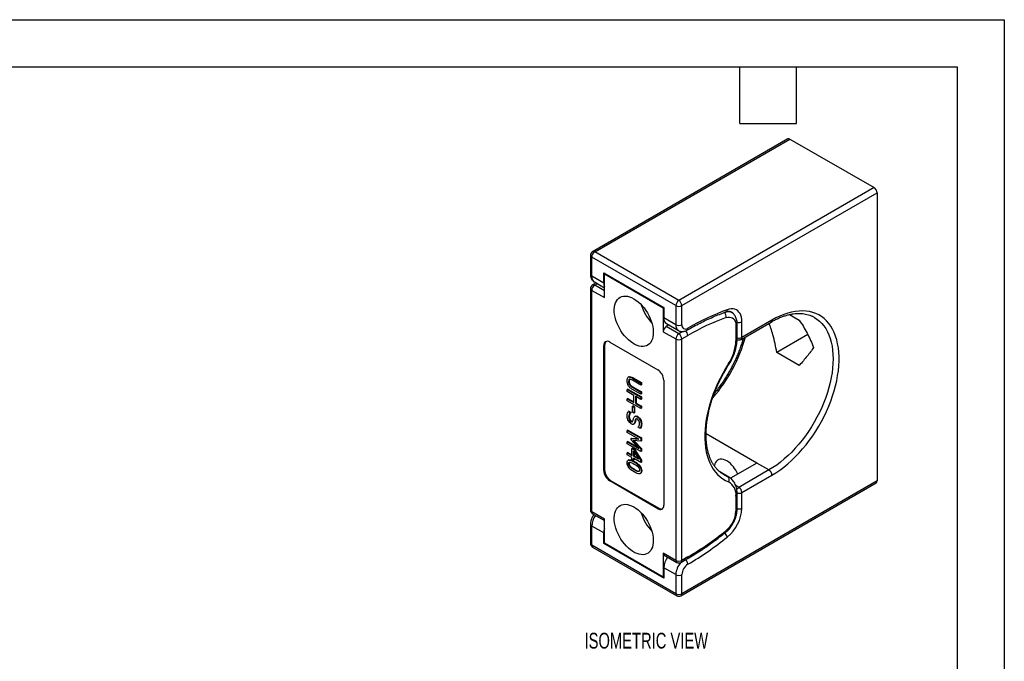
# Model space of a CAD drawing. Header units: millimetres. Extents: x 0 to 495, y 0 to 378.
# Tile 4 of 4: x 257 to 489, y 227 to 378. Entities that reach past the tile are written whole.
import ezdxf

# ---------------------------------------------------------------- set-up
doc = ezdxf.new("R2010")
doc.units = ezdxf.units.MM
doc.header["$LTSCALE"] = 1.75
doc.layers.add('DIMENSIONS', color=140, linetype='Continuous', lineweight=25)
doc.layers.add('TEXT', color=140, linetype='Continuous', lineweight=25)
doc.styles.add('SLDTEXTSTYLE0', font='TXT', dxfattribs={"width": 0.7})

msp = doc.modelspace()

# ---------------------------------------------------------------- linework, layer by layer
at = {"color": 7, "linetype": 'Continuous'}
for p, q in [((0, 377.83), (488.95, 377.83)), ((488.95, 377.83), (488.95, 0))]:
    msp.add_line(p, q, dxfattribs=at)
for p, q in [((438, 349.8), (392.04, 323.26)), ((392.54, 323.22), (438.5, 349.75)), ((438.5, 349.75), (458.3, 338.32)), ((458.3, 338.32), (412.34, 311.79)), ((413.05, 310.56), (459.01, 337.09)), ((459.01, 337.09), (459.01, 269.32)), ((391.54, 322.4), (391.54, 317.91)), ((412.34, 311.79), (392.54, 323.22)), ((411.63, 310.56), (391.83, 321.99)), ((391.83, 317.5), (391.83, 321.99)), ((394.66, 318.32), (408.8, 310.15)), ((394.66, 315.87), (394.66, 318.32)), ((394.98, 318.13), (394.8, 318.03)), ((394.8, 312.44), (394.8, 318.03)), ((394.8, 318.03), (408.66, 310.03)), ((394.66, 315.87), (391.83, 317.5)), ((392.85, 315.9), (392.04, 315.43)), ((392.45, 316.13), (394.8, 314.77)), ((392.54, 315.38), (393.15, 315.73)), ((394.8, 314.07), (392.54, 315.38)), ((391.54, 314.56), (391.54, 262.46)), ((391.83, 262.06), (391.83, 314.15)), ((391.83, 314.15), (394.8, 312.44)), ((408.66, 310.03), (408.8, 310.11)), ((408.66, 310.03), (408.66, 304.44)), ((408.8, 310.15), (408.8, 307.7)), ((411.63, 310.56), (411.63, 306.07)), ((413.05, 306.07), (413.05, 310.56)), ((424.74, 308.97), (424.34, 309.19)), ((438.36, 308.46), (440.69, 307.12)), ((411.63, 306.07), (408.8, 307.7)), ((409.98, 306.01), (409.37, 305.66)), ((409.43, 306.33), (412.25, 304.7)), ((426.07, 302.7), (426.07, 306.27)), ((426.98, 302.63), (434.05, 306.71)), ((434.26, 307.17), (427.19, 303.09)), ((427.19, 303.09), (427.19, 306.77)), ((408.66, 304.44), (411.63, 302.72)), ((412.34, 303.95), (409.37, 305.66)), ((413.27, 304.48), (412.34, 303.95)), ((425.77, 305.86), (425.77, 302.29)), ((442.67, 303.78), (435.38, 299.57)), ((396.08, 301.99), (407.39, 295.45)), ((411.63, 302.72), (411.63, 250.63)), ((413.05, 302.72), (414.46, 303.54)), ((413.05, 250.63), (413.05, 302.72)), ((394.66, 301.17), (394.87, 301.29)), ((394.66, 271.77), (394.66, 301.17)), ((394.87, 301.29), (394.87, 271.9)), ((440.69, 296.51), (435.38, 299.57)), ((400.58, 293.8), (400.44, 293.72)), ((400.65, 292.79), (400.51, 292.7)), ((401.55, 293.59), (401.41, 293.51)), ((401.41, 293.51), (403.4, 292.36)), ((403.4, 291.88), (401.41, 293.02)), ((401.55, 293.59), (403.54, 292.45)), ((403.54, 292.45), (403.4, 292.36)), ((403.4, 292.36), (403.4, 291.88)), ((403.54, 292.45), (403.54, 291.96)), ((408.8, 293), (408.8, 263.61)), ((400.36, 290.92), (400.21, 290.84)), ((400.21, 290.35), (400.21, 290.84)), ((400.21, 290.84), (403.4, 289.01)), ((401.77, 289.45), (400.21, 290.35)), ((400.36, 290.92), (403.54, 289.09)), ((400.91, 291.95), (400.77, 291.87)), ((401.54, 291.43), (401.4, 291.35)), ((401.4, 291.35), (403.4, 290.19)), ((403.4, 289.71), (401.41, 290.85)), ((401.54, 291.43), (403.54, 290.28)), ((403.54, 291.96), (403.4, 291.88)), ((403.54, 290.28), (403.4, 290.19)), ((403.4, 290.19), (403.4, 289.71)), ((403.54, 289.79), (403.4, 289.71)), ((403.54, 290.28), (403.54, 289.79)), ((400.36, 288.74), (400.21, 288.66)), ((400.21, 288.17), (400.21, 288.66)), ((400.21, 288.66), (401.77, 287.76)), ((403.4, 286.34), (400.21, 288.17)), ((400.36, 288.74), (401.77, 287.93)), ((401.77, 287.76), (401.77, 289.45)), ((403.4, 288.52), (402.15, 289.24)), ((402.15, 289.24), (402.15, 287.55)), ((402.29, 287.63), (402.15, 287.55)), ((402.15, 287.55), (403.4, 286.83)), ((402.29, 289.16), (402.29, 287.63)), ((402.29, 287.63), (403.54, 286.91)), ((403.54, 289.09), (403.4, 289.01)), ((403.4, 289.01), (403.4, 288.52)), ((403.54, 288.6), (403.4, 288.52)), ((403.54, 289.09), (403.54, 288.6)), ((400.55, 285.75), (400.4, 285.67)), ((400.4, 285.67), (400.94, 285.36)), ((400.55, 285.75), (401.08, 285.44)), ((401.08, 285.44), (400.94, 285.36)), ((401.08, 285.41), (400.94, 285.32)), ((400.94, 285.36), (400.94, 285.32)), ((401.08, 285.44), (401.08, 285.41)), ((401.55, 286.97), (401.41, 286.89)), ((401.41, 285.5), (401.41, 286.89)), ((401.41, 286.89), (401.8, 286.66)), ((401.8, 285.27), (401.41, 285.5)), ((401.55, 286.97), (401.94, 286.75)), ((401.94, 286.75), (401.8, 286.66)), ((401.8, 286.66), (401.8, 285.27)), ((401.94, 285.35), (401.8, 285.27)), ((401.94, 286.75), (401.94, 285.35)), ((403.54, 286.91), (403.4, 286.83)), ((403.4, 286.83), (403.4, 286.34)), ((403.54, 286.42), (403.4, 286.34)), ((403.54, 286.91), (403.54, 286.42)), ((400.66, 284.51), (400.52, 284.43)), ((401.2, 283.38), (401.05, 283.3)), ((402.06, 283.1), (401.92, 283.02)), ((402.09, 284.57), (401.95, 284.49)), ((402.11, 284.58), (401.97, 284.5)), ((402.23, 283.76), (402.09, 283.68)), ((402.68, 284.49), (402.54, 284.41)), ((400.36, 281.29), (400.21, 281.2)), ((400.21, 281.2), (403.4, 279.37)), ((400.21, 280.75), (400.21, 281.2)), ((402.95, 279.17), (400.21, 280.75)), ((400.36, 281.29), (403.54, 279.45)), ((401.7, 282.68), (401.84, 282.76)), ((402.74, 281.96), (402.74, 282)), ((403.25, 281.67), (402.74, 281.96)), ((403.39, 281.75), (403.25, 281.67)), ((403.59, 282.73), (403.45, 282.65)), ((400.36, 278.62), (400.21, 278.54)), ((400.21, 278.05), (400.21, 278.54)), ((400.21, 278.54), (402.95, 276.96)), ((400.36, 278.62), (402.64, 277.31)), ((401.23, 279.37), (401.09, 279.29)), ((401.09, 278.99), (401.09, 279.29)), ((401.09, 279.29), (402.95, 279.17)), ((402.95, 276.96), (401.09, 278.99)), ((401.23, 279.37), (402.78, 279.27)), ((403.4, 278.7), (401.62, 278.81)), ((401.62, 278.81), (403.4, 276.9)), ((401.85, 278.79), (403.54, 276.98)), ((403.54, 279.45), (403.4, 279.37)), ((403.4, 279.37), (403.4, 278.7)), ((403.54, 278.78), (403.4, 278.7)), ((403.54, 279.45), (403.54, 278.78)), ((430.72, 273.53), (418.75, 280.44)), ((403.4, 276.22), (400.21, 278.05)), ((400.36, 276.04), (400.21, 275.96)), ((400.21, 275.49), (400.21, 275.96)), ((400.21, 275.96), (401.31, 275.33)), ((400.36, 276.04), (401.31, 275.49)), ((401.45, 277.03), (401.31, 276.95)), ((401.31, 275.33), (401.31, 276.95)), ((401.31, 276.95), (401.76, 276.69)), ((401.45, 277.03), (401.9, 276.77)), ((401.65, 276.37), (402.89, 274.41)), ((401.65, 275.13), (401.65, 276.37)), ((401.9, 276.77), (401.76, 276.69)), ((401.76, 276.69), (403.4, 274.1)), ((401.79, 276.14), (401.79, 275.21)), ((401.9, 276.77), (403.54, 274.18)), ((403.54, 276.98), (403.4, 276.9)), ((403.4, 276.9), (403.4, 276.22)), ((403.54, 276.3), (403.4, 276.22)), ((403.54, 276.98), (403.54, 276.3)), ((401.31, 274.86), (400.21, 275.49)), ((400.53, 274.26), (400.39, 274.18)), ((401.31, 274.42), (401.31, 274.86)), ((401.65, 274.22), (401.31, 274.42)), ((401.79, 275.21), (401.65, 275.13)), ((402.89, 274.41), (401.65, 275.13)), ((403.4, 273.65), (401.65, 274.66)), ((401.65, 274.66), (401.65, 274.22)), ((401.79, 274.3), (401.65, 274.22)), ((401.79, 275.21), (402.73, 274.67)), ((401.79, 274.58), (401.79, 274.3)), ((401.94, 273.88), (401.8, 273.8)), ((403.54, 274.18), (403.4, 274.1)), ((403.4, 274.1), (403.4, 273.65)), ((403.54, 273.73), (403.4, 273.65)), ((403.54, 274.18), (403.54, 273.73)), ((430.72, 273.53), (424.53, 269.95)), ((433.55, 271.9), (430.72, 273.53)), ((394.66, 271.77), (394.87, 271.9)), ((400.64, 273.46), (400.5, 273.38)), ((400.98, 272.72), (400.84, 272.64)), ((401.95, 272.03), (401.8, 271.95)), ((402.92, 271.61), (402.78, 271.52)), ((402.92, 271.61), (403.03, 271.61)), ((403.6, 271.75), (403.46, 271.67)), ((424.12, 270.23), (422, 271.45)), ((422.13, 271.35), (423.78, 270.4)), ((433.55, 271.9), (426.48, 267.81)), ((396.08, 269.32), (396.29, 269.45)), ((407.39, 262.79), (396.08, 269.32)), ((396.29, 269.45), (407.6, 262.92)), ((403.22, 271.07), (403.36, 271.15)), ((459.01, 269.32), (413.05, 242.79)), ((424.12, 270.23), (423.78, 270.4)), ((427.19, 266.59), (434.26, 270.67)), ((412.84, 242.33), (458.8, 268.86)), ((426.48, 267.81), (425.72, 268.25)), ((427.19, 262.9), (427.19, 266.59)), ((425.77, 265.76), (425.77, 262.18)), ((426.07, 262.59), (426.07, 266.16)), ((394.8, 260.34), (391.83, 262.06)), ((407.39, 262.79), (407.6, 262.92)), ((392.04, 261.6), (394.8, 260)), ((394.8, 254.75), (394.8, 260.34)), ((391.54, 259.12), (391.54, 254.63)), ((391.83, 254.22), (391.83, 258.71)), ((394.66, 257.08), (391.83, 258.71)), ((394.66, 254.63), (394.66, 257.08)), ((411.63, 242.79), (391.83, 254.22)), ((392.04, 253.76), (411.84, 242.33)), ((394.84, 254.73), (394.66, 254.63)), ((408.8, 246.46), (394.66, 254.63)), ((394.8, 254.75), (408.66, 246.75)), ((411.63, 250.63), (408.66, 252.34)), ((408.66, 252.34), (408.66, 246.75)), ((408.87, 251.88), (411.84, 250.17)), ((412.84, 250.17), (414.25, 250.99)), ((414.46, 251.44), (413.05, 250.63)), ((411.63, 247.28), (408.8, 248.91)), ((408.8, 248.91), (408.8, 246.46)), ((408.8, 246.83), (408.66, 246.75)), ((411.63, 247.28), (411.63, 242.79)), ((413.05, 242.79), (413.05, 247.28))]:
    msp.add_line(p, q)
at = {"flags": 128}
for points in [[(401.73, 312.19), (402.24, 311.87), (402.74, 311.48), (403.23, 311.04), (403.69, 310.55), (404.14, 310.02), (404.56, 309.44), (404.94, 308.84), (405.28, 308.21), (405.58, 307.57), (405.83, 306.91), (406.04, 306.26), (406.19, 305.62), (406.29, 304.99), (406.33, 304.38), (406.31, 303.8), (406.24, 303.26), (406.12, 302.77), (405.94, 302.32), (405.71, 301.93), (405.44, 301.6), (405.11, 301.34), (404.75, 301.14), (404.35, 301.01), (403.92, 300.95), (403.46, 300.97), (402.98, 301.06), (402.49, 301.21), (401.99, 301.44), (401.48, 301.73), (400.98, 302.09), (400.48, 302.5), (400, 302.97), (399.55, 303.48), (399.11, 304.04), (398.71, 304.63), (398.35, 305.24), (398.03, 305.88), (397.75, 306.53), (397.52, 307.18), (397.35, 307.83), (397.22, 308.47), (397.15, 309.09), (397.14, 309.68), (397.18, 310.24), (397.28, 310.76), (397.43, 311.23), (397.63, 311.65), (397.89, 312.01), (398.18, 312.31), (398.53, 312.54), (398.91, 312.7), (399.33, 312.8), (399.77, 312.82), (400.24, 312.77), (400.73, 312.64), (401.23, 312.45), (401.73, 312.19)], [(427.19, 306.77), (427.16, 307.32), (427.08, 307.83), (426.94, 308.29), (426.75, 308.7), (426.5, 309.05), (426.22, 309.34), (425.88, 309.56), (425.51, 309.71), (425.11, 309.79), (424.67, 309.8), (424.22, 309.73), (423.74, 309.6)], [(434.26, 270.67), (435.2, 271.24), (436.13, 271.88), (437.06, 272.57), (437.97, 273.32), (438.88, 274.13), (439.76, 274.99), (440.63, 275.9), (441.48, 276.85), (442.3, 277.85), (443.09, 278.88), (443.85, 279.95), (444.58, 281.05), (445.27, 282.18), (445.92, 283.33), (446.53, 284.51), (447.1, 285.69), (447.62, 286.89), (448.1, 288.1), (448.53, 289.31), (448.9, 290.52), (449.23, 291.72), (449.5, 292.91), (449.72, 294.09), (449.89, 295.25), (450, 296.39), (450.06, 297.5), (450.06, 298.58), (450, 299.63), (449.89, 300.64), (449.72, 301.61), (449.5, 302.53), (449.23, 303.41), (448.9, 304.23), (448.53, 305.01), (448.1, 305.72), (447.62, 306.38), (447.1, 306.97), (446.53, 307.5), (445.92, 307.97), (445.27, 308.37), (444.58, 308.7), (443.85, 308.96), (443.09, 309.15), (442.3, 309.27), (441.48, 309.32), (440.63, 309.3), (439.76, 309.2), (438.88, 309.04), (437.97, 308.8), (437.06, 308.5), (436.13, 308.12), (435.2, 307.68), (434.26, 307.17)], [(423.49, 307.74), (423.9, 307.85), (424.3, 307.88), (424.66, 307.81), (424.98, 307.67), (425.26, 307.44), (425.48, 307.14), (425.64, 306.77), (425.74, 306.34), (425.77, 305.86)], [(444.29, 307.78), (444.85, 307.41), (445.44, 306.94), (445.98, 306.4), (446.47, 305.81), (446.92, 305.15), (447.32, 304.43), (447.67, 303.66), (447.97, 302.84), (448.21, 301.96), (448.4, 301.04), (448.54, 300.08), (448.62, 299.08), (448.65, 298.04), (448.62, 296.98), (448.54, 295.88), (448.4, 294.76), (448.21, 293.62), (447.97, 292.46), (447.67, 291.3), (447.32, 290.12), (446.92, 288.94), (446.47, 287.77), (445.98, 286.6), (445.44, 285.44), (444.85, 284.29), (444.23, 283.16), (443.56, 282.06), (442.86, 280.98), (442.13, 279.93), (441.36, 278.92), (440.57, 277.94), (439.75, 277.01), (438.91, 276.12), (438.04, 275.28), (437.17, 274.49), (436.27, 273.75), (435.37, 273.07), (434.46, 272.45), (433.55, 271.9)], [(444.23, 307.82), (444.23, 307.82), (444.29, 307.78)], [(424.03, 296.92), (423.33, 295.79), (422.67, 294.63), (422.04, 293.45), (421.47, 292.25), (420.94, 291.04), (420.45, 289.83), (420.02, 288.61), (419.63, 287.39), (419.3, 286.18), (419.02, 284.97), (418.8, 283.79), (418.63, 282.62), (418.52, 281.47), (418.46, 280.35), (418.46, 279.26), (418.52, 278.2), (418.63, 277.18), (418.8, 276.21), (419.02, 275.28), (419.3, 274.39), (419.63, 273.56), (420.02, 272.79), (420.45, 272.07), (420.94, 271.41), (421.47, 270.82), (422.04, 270.29), (422.67, 269.83), (423.33, 269.43), (424.03, 269.1)], [(423.65, 274.02), (423.24, 274.22), (422.84, 274.36), (422.46, 274.42), (422.09, 274.41), (421.76, 274.33), (421.46, 274.18), (421.2, 273.97), (420.98, 273.68), (420.82, 273.34), (420.71, 272.95), (420.69, 272.86)], [(423.78, 270.4), (423.11, 270.71), (422.87, 270.84)], [(401.73, 263.2), (402.24, 262.88), (402.74, 262.49), (403.23, 262.05), (403.69, 261.56), (404.14, 261.02), (404.56, 260.45), (404.94, 259.85), (405.28, 259.22), (405.58, 258.57), (405.83, 257.92), (406.04, 257.27), (406.19, 256.62), (406.29, 255.99), (406.33, 255.39), (406.31, 254.81), (406.24, 254.27), (406.12, 253.78), (405.94, 253.33), (405.71, 252.94), (405.44, 252.61), (405.11, 252.35), (404.75, 252.15), (404.35, 252.02), (403.92, 251.96), (403.46, 251.98), (402.98, 252.06), (402.49, 252.22), (401.99, 252.45), (401.48, 252.74), (400.98, 253.09), (400.48, 253.51), (400, 253.97), (399.55, 254.49), (399.11, 255.04), (398.71, 255.63), (398.35, 256.25), (398.03, 256.89), (397.75, 257.54), (397.52, 258.19), (397.35, 258.84), (397.22, 259.48), (397.15, 260.1), (397.14, 260.69), (397.18, 261.25), (397.28, 261.77), (397.43, 262.24), (397.63, 262.66), (397.89, 263.02), (398.18, 263.32), (398.53, 263.55), (398.91, 263.71), (399.33, 263.8), (399.77, 263.83), (400.24, 263.77), (400.73, 263.65), (401.23, 263.46), (401.73, 263.2)]]:
    msp.add_lwpolyline(points, dxfattribs=at)
for centre, radius, start, end in [((438.21, 349.34), 0.503, 54.3824, 114.3071), ((457.47, 337.02), 1.54, 2.6055, 57.3945), ((392.54, 322.4), 1, 119.9973, 180), ((392.04, 322.45), 0.503, 185.6948, 245.6253), ((393.37, 321.92), 1.54, 122.6055, 177.3945), ((392.25, 322.81), 0.503, 54.3824, 114.3071), ((392.04, 317.96), 0.503, 185.6948, 245.6253), ((392.54, 314.56), 1, 119.9973, 180), ((393.33, 317.35), 1.51, 174.3376, 234.3502), ((393.37, 314.08), 1.54, 122.6055, 177.3945), ((392.25, 314.97), 0.503, 54.3824, 114.3071), ((396.67, 315.81), 2.01, 178.4286, 201.6756), ((392.04, 314.61), 0.503, 185.6948, 245.6253), ((413.94, 313.93), 10.91, 196.8829, 223.1117), ((413.17, 310.49), 1.54, 122.6055, 177.3945), ((411.51, 310.49), 1.54, 2.6055, 57.3945), ((412.34, 311.93), 1.54, 242.6097, 297.3903), ((443.12, 256.11), 56.89, 109.9149, 120.2499), ((422.14, 307.93), 1.36, 352.3927, 48.9996), ((423.12, 309.63), 0.62, 293.6076, 356.8207), ((423.84, 307.37), 1.83, 60.418, 92.5837), ((423.86, 307.56), 1.74, 36.8258, 60.0859), ((410.26, 307.54), 1.47, 173.4667, 235.2211), ((413.09, 305.9), 1.47, 173.456, 235.3339), ((412.34, 307.43), 1.54, 242.6097, 297.3903), ((413.91, 305.93), 0.873, 170.786, 309.2033), ((441.78, 256.71), 54.22, 109.7223, 120.2595), ((425.57, 306.32), 0.503, 294.376, 354.2895), ((426.47, 308.18), 1.58, 254.0159, 296.9329), ((433.78, 307.11), 0.48, 304.0564, 7.2558), ((410.2, 304.37), 1.54, 122.6055, 177.3945), ((413.17, 302.65), 1.54, 122.6055, 177.3945), ((411.51, 302.65), 1.54, 2.6055, 57.3945), ((412.91, 303.47), 1.55, 2.6482, 49.7411), ((413.99, 305.19), 0.479, 304.038, 7.2577), ((395.52, 301.31), 0.873, 50.7967, 189.214), ((395.93, 301.38), 1.06, 134.4113, 184.8208), ((412.34, 304.09), 1.54, 242.6097, 297.3903), ((393.51, 312.42), 35.69, 318.7055, 345.0627), ((415.44, 302.68), 10.34, 326.1471, 357.8033), ((425.57, 302.75), 0.503, 294.3747, 354.3052), ((426.48, 303.5), 1, 245.0926, 299.9973), ((426.48, 304.46), 1.55, 254.6358, 297.3011), ((426.71, 303.03), 0.48, 304.0564, 7.2558), ((423.92, 296.67), 0.274, 25.4519, 65.625), ((405.73, 292.87), 3.07, 2.6055, 57.3945), ((420.13, 268.53), 6.52, 21.4957, 57.3244), ((397.73, 271.91), 3.07, 182.6055, 237.3945), ((397.94, 272.04), 3.07, 182.6055, 237.3945), ((432.72, 270.6), 1.54, 2.6055, 57.3945), ((423.2, 269.62), 0.973, 328.2188, 53.5822), ((422.45, 266.15), 3.35, 353.1991, 61.8597), ((458.52, 269.27), 0.493, 305.0133, 6.2988), ((427.28, 266.56), 1.49, 122.3633, 151.322), ((426.47, 267.99), 1.58, 254.6818, 296.9215), ((425.65, 266.52), 1.54, 2.6055, 57.3945), ((425.57, 266.21), 0.503, 294.376, 354.2894), ((392.54, 262.46), 1, 180, 240.0027), ((392.04, 262.51), 0.503, 185.6948, 245.6253), ((392.31, 262), 0.48, 172.7442, 235.9436), ((407.94, 263.47), 0.873, 230.7967, 9.214), ((408.21, 263.78), 1.06, 235.1825, 285.5864), ((419.53, 262.5), 6.25, 309.239, 357.1242), ((417.81, 263.38), 9.39, 309.1688, 357.0833), ((425.57, 262.64), 0.503, 294.3747, 354.3052), ((426.47, 264.31), 1.58, 255.0206, 296.9163), ((396.36, 258.51), 4.53, 143.5345, 177.5283), ((413.94, 264.94), 10.91, 196.8829, 223.1117), ((392.04, 259.17), 0.503, 185.8811, 245.6091), ((398.37, 257.02), 3.71, 164.1094, 179.1488), ((378.15, 313.85), 72.2, 300.1942, 308.8976), ((423.14, 257.54), 0.367, 316.3015, 18.9138), ((376.56, 314.89), 75.38, 300.1879, 308.7525), ((421.91, 255.62), 1.89, 14.6262, 49.9339), ((392.54, 254.63), 1, 180, 240.0027), ((392.04, 254.68), 0.503, 185.6948, 245.6253), ((392.32, 254.16), 0.493, 173.7012, 234.9867), ((409.14, 252.28), 0.48, 172.7442, 235.9436), ((413.33, 248.72), 4.53, 143.5345, 177.5283), ((412.34, 251.99), 1.54, 242.6097, 297.3903), ((412.12, 250.57), 0.493, 173.7012, 234.9867), ((412.57, 250.57), 0.48, 304.0564, 7.2558), ((412.89, 249.65), 1.57, 3.0258, 47.7023), ((413.97, 251.39), 0.493, 305.0133, 6.2988), ((416.23, 247.07), 4.6, 137.9979, 177.4374), ((412.34, 251.03), 1, 240.0027, 299.9973), ((416.12, 247.14), 3.07, 122.6055, 177.3945), ((412.34, 248.64), 1.54, 242.6097, 297.3903), ((412.34, 244.15), 1.54, 242.6097, 297.3903), ((412.11, 242.73), 0.48, 172.7442, 235.9436), ((412.34, 243.2), 1, 240.0027, 299.9973), ((412.57, 242.73), 0.48, 304.0564, 7.2558)]:
    msp.add_arc(centre, radius, start, end)
for points, knots in [([(391.54, 317.91), (391.54, 317.83), (391.55, 317.62), (391.6, 317.3), (391.72, 316.96), (391.88, 316.66), (392.09, 316.39), (392.29, 316.21), (392.43, 316.15), (392.46, 316.13)], [0, 0, 0, 0, 0.112383, 0.289608, 0.458816, 0.620722, 0.77749, 0.947639, 1, 1, 1, 1]), ([(414.25, 304.8), (414.52, 304.95), (415.3, 305.39), (416.59, 306.09), (418.11, 306.86), (419.63, 307.57), (421.15, 308.22), (422.39, 308.71), (423.13, 308.98), (423.37, 309.06)], [0, 0, 0, 0, 0.087521, 0.254014, 0.420498, 0.586978, 0.753459, 0.919947, 1, 1, 1, 1]), ([(423.37, 309.06), (423.43, 309.08), (423.6, 309.14), (423.86, 309.2), (424.15, 309.22), (424.39, 309.19), (424.59, 309.15), (424.69, 309.09), (424.73, 309.06)], [0, 0, 0, 0, 0.0955755, 0.2795273, 0.4648961, 0.6554631, 0.8573357, 1, 1, 1, 1]), ([(426.07, 306.27), (426.07, 306.36), (426.06, 306.63), (426.01, 307.06), (425.88, 307.53), (425.7, 307.95), (425.47, 308.32), (425.2, 308.63), (424.95, 308.85), (424.78, 308.93), (424.74, 308.95)], [0, 0, 0, 0, 0.08387, 0.238817, 0.393397, 0.544926, 0.676358, 0.817497, 0.953948, 1, 1, 1, 1]), ([(434.05, 306.71), (434.2, 306.8), (434.62, 307.04), (435.33, 307.39), (436.15, 307.76), (436.97, 308.07), (437.77, 308.32), (438.56, 308.52), (439.32, 308.65), (440.07, 308.72), (440.8, 308.74), (441.5, 308.7), (442.18, 308.59), (442.84, 308.43), (443.46, 308.2), (443.94, 307.99), (444.21, 307.82), (444.28, 307.78)], [0, 0, 0, 0, 0.037144, 0.107942, 0.178714, 0.249484, 0.320282, 0.391153, 0.46216, 0.533383, 0.604918, 0.676876, 0.749369, 0.82249, 0.896279, 0.970686, 1, 1, 1, 1]), ([(435.38, 299.57), (435.26, 300.26), (435.02, 301.65), (434.54, 303.56), (434.06, 305.15), (433.72, 306.05), (433.58, 306.44)], [0, 0, 0, 0, 0.294349, 0.590964, 0.824566, 1, 1, 1, 1]), ([(440.69, 307.12), (441.35, 306.16), (441.97, 305.13), (443.1, 302.97), (443.61, 301.85), (444.06, 300.69)], [0, 0, 0, 0, 0.5, 0.5, 1, 1, 1, 1]), ([(412.26, 304.7), (412.33, 304.66), (412.49, 304.57), (412.79, 304.49), (413.12, 304.46), (413.46, 304.49), (413.81, 304.58), (414.07, 304.69), (414.22, 304.78), (414.25, 304.8)], [0, 0, 0, 0, 0.113549, 0.274336, 0.434244, 0.596984, 0.765835, 0.942923, 1, 1, 1, 1]), ([(427.52, 302.94), (427.48, 302.8), (427.35, 302.3), (427.07, 301.43), (426.68, 300.32), (426.24, 299.22), (425.77, 298.12), (425.26, 297.03), (424.71, 295.95), (424.12, 294.89), (423.5, 293.85), (422.85, 292.83), (422.16, 291.83), (421.45, 290.87), (420.96, 290.24), (420.71, 289.93), (420.7, 289.93)], [0, 0, 0, 0, 0.030546, 0.11111, 0.191716, 0.272358, 0.353031, 0.433727, 0.51444, 0.595164, 0.675892, 0.756617, 0.83733, 0.918024, 0.998694, 1, 1, 1, 1]), ([(424.16, 296.79), (424.23, 296.9), (424.43, 297.22), (424.74, 297.77), (425.07, 298.43), (425.35, 299.11), (425.59, 299.79), (425.79, 300.48), (425.93, 301.16), (426.03, 301.83), (426.06, 302.34), (426.07, 302.63), (426.07, 302.7)], [0, 0, 0, 0, 0.059817, 0.172027, 0.284306, 0.396687, 0.509252, 0.622079, 0.735243, 0.848804, 0.962788, 1, 1, 1, 1]), ([(444.06, 300.69), (443.61, 300.06), (443.1, 299.38), (441.97, 297.98), (441.35, 297.25), (440.69, 296.51)], [0, 0, 0, 0, 0.5, 0.5, 1, 1, 1, 1]), ([(422.88, 270.84), (422.85, 270.86), (422.63, 270.97), (422.25, 271.24), (421.73, 271.67), (421.25, 272.16), (420.8, 272.7), (420.4, 273.29), (420.04, 273.93), (419.73, 274.62), (419.45, 275.36), (419.22, 276.14), (419.03, 276.96), (418.89, 277.82), (418.8, 278.73), (418.75, 279.66), (418.75, 280.63), (418.79, 281.62), (418.88, 282.65), (419.02, 283.69), (419.2, 284.75), (419.43, 285.83), (419.71, 286.92), (420.03, 288.02), (420.4, 289.12), (420.81, 290.23), (421.26, 291.33), (421.75, 292.43), (422.28, 293.51), (422.84, 294.58), (423.43, 295.62), (423.88, 296.35), (424.13, 296.73), (424.16, 296.79)], [0, 0, 0, 0, 0.004231, 0.03993, 0.075613, 0.111115, 0.146341, 0.181256, 0.215871, 0.250228, 0.284381, 0.318381, 0.352275, 0.3861, 0.419887, 0.453656, 0.487422, 0.521193, 0.554979, 0.588783, 0.622609, 0.656457, 0.690327, 0.724217, 0.758126, 0.792052, 0.825992, 0.859943, 0.893903, 0.92787, 0.961839, 0.994022, 1, 1, 1, 1]), ([(400.44, 291.76), (400.34, 291.94), (400.27, 292.12), (400.17, 292.48), (400.15, 292.69), (400.15, 292.91)], [0, 0, 0, 0, 0.5, 0.5, 1, 1, 1, 1]), ([(400.44, 293.72), (400.55, 293.78), (400.68, 293.8), (400.99, 293.73), (401.18, 293.64), (401.41, 293.51)], [0, 0, 0, 0, 0.5, 0.5, 1, 1, 1, 1]), ([(400.51, 292.7), (400.51, 292.55), (400.53, 292.4), (400.62, 292.11), (400.68, 291.98), (400.77, 291.87)], [0, 0, 0, 0, 0.5, 0.5, 1, 1, 1, 1]), ([(400.58, 293.8), (400.69, 293.87), (400.82, 293.88), (401.13, 293.81), (401.32, 293.72), (401.55, 293.59)], [0, 0, 0, 0, 0.5, 0.5, 1, 1, 1, 1]), ([(400.65, 292.79), (400.65, 292.63), (400.67, 292.48), (400.76, 292.19), (400.82, 292.07), (400.91, 291.95)], [0, 0, 0, 0, 0.5, 0.5, 1, 1, 1, 1]), ([(401.41, 293.02), (401.26, 293.11), (401.14, 293.17), (400.94, 293.24), (400.85, 293.25), (400.77, 293.23)], [0, 0, 0, 0, 0.5, 0.5, 1, 1, 1, 1]), ([(401.41, 290.85), (401.19, 290.98), (401, 291.11), (400.68, 291.4), (400.55, 291.57), (400.44, 291.76)], [0, 0, 0, 0, 0.5, 0.5, 1, 1, 1, 1]), ([(400.77, 291.87), (400.85, 291.76), (400.94, 291.67), (401.14, 291.51), (401.26, 291.43), (401.4, 291.35)], [0, 0, 0, 0, 0.5, 0.5, 1, 1, 1, 1]), ([(400.91, 291.95), (400.99, 291.84), (401.08, 291.75), (401.28, 291.59), (401.4, 291.51), (401.54, 291.43)], [0, 0, 0, 0, 0.5, 0.5, 1, 1, 1, 1]), ([(400.16, 284.6), (400.16, 284.87), (400.18, 285.08), (400.28, 285.4), (400.34, 285.54), (400.4, 285.67)], [0, 0, 0, 0, 0.5, 0.5, 1, 1, 1, 1]), ([(400.94, 285.32), (400.81, 285.24), (400.7, 285.12), (400.56, 284.79), (400.52, 284.62), (400.52, 284.43)], [0, 0, 0, 0, 0.5, 0.5, 1, 1, 1, 1]), ([(401.08, 285.41), (400.95, 285.32), (400.85, 285.2), (400.7, 284.87), (400.66, 284.7), (400.66, 284.51)], [0, 0, 0, 0, 0.5, 0.5, 1, 1, 1, 1]), ([(400.45, 283.48), (400.35, 283.65), (400.28, 283.82), (400.18, 284.18), (400.16, 284.38), (400.16, 284.6)], [0, 0, 0, 0, 0.5, 0.5, 1, 1, 1, 1]), ([(401.12, 282.76), (401, 282.83), (400.87, 282.93), (400.63, 283.18), (400.53, 283.32), (400.45, 283.48)], [0, 0, 0, 0, 0.5, 0.5, 1, 1, 1, 1]), ([(400.52, 284.43), (400.52, 284.16), (400.57, 283.93), (400.77, 283.54), (400.89, 283.4), (401.05, 283.3)], [0, 0, 0, 0, 0.5, 0.5, 1, 1, 1, 1]), ([(400.66, 284.51), (400.66, 284.24), (400.71, 284.01), (400.91, 283.62), (401.04, 283.48), (401.2, 283.38)], [0, 0, 0, 0, 0.5, 0.5, 1, 1, 1, 1]), ([(401.05, 283.3), (401.18, 283.23), (401.28, 283.21), (401.44, 283.26), (401.5, 283.34), (401.54, 283.47)], [0, 0, 0, 0, 0.5, 0.5, 1, 1, 1, 1]), ([(401.92, 283.02), (401.86, 282.81), (401.76, 282.68), (401.49, 282.6), (401.32, 282.64), (401.12, 282.76)], [0, 0, 0, 0, 0.5, 0.5, 1, 1, 1, 1]), ([(401.2, 283.38), (401.26, 283.35), (401.38, 283.3), (401.5, 283.3), (401.54, 283.33), (401.54, 283.33)], [0, 0, 0, 0, 0.514431, 0.969015, 1, 1, 1, 1]), ([(401.54, 283.47), (401.57, 283.57), (401.59, 283.66), (401.63, 283.83), (401.66, 283.93), (401.69, 284.05)], [0, 0, 0, 0, 0.5, 0.5, 1, 1, 1, 1]), ([(402.06, 283.1), (402.03, 282.99), (401.98, 282.84), (401.86, 282.79), (401.83, 282.78)], [0, 0, 0, 0, 0.724632, 1, 1, 1, 1]), ([(402.09, 283.68), (402.07, 283.59), (402.04, 283.48), (401.98, 283.21), (401.95, 283.11), (401.92, 283.02)], [0, 0, 0, 0, 0.5, 0.5, 1, 1, 1, 1]), ([(402.23, 283.76), (402.21, 283.67), (402.18, 283.56), (402.12, 283.3), (402.09, 283.19), (402.06, 283.1)], [0, 0, 0, 0, 0.5, 0.5, 1, 1, 1, 1]), ([(402.59, 283.87), (402.45, 283.95), (402.35, 283.97), (402.19, 283.9), (402.13, 283.81), (402.09, 283.68)], [0, 0, 0, 0, 0.5, 0.5, 1, 1, 1, 1]), ([(402.39, 284), (402.39, 284), (402.34, 283.99), (402.29, 283.91), (402.25, 283.81), (402.23, 283.76)], [0, 0, 0, 0, 0.037995, 0.488233, 1, 1, 1, 1]), ([(402.54, 284.41), (402.8, 284.26), (403.02, 284.02), (403.37, 283.35), (403.45, 283), (403.45, 282.65)], [0, 0, 0, 0, 0.5, 0.5, 1, 1, 1, 1]), ([(403.09, 282.82), (403.09, 283.05), (403.04, 283.26), (402.86, 283.65), (402.74, 283.79), (402.59, 283.87)], [0, 0, 0, 0, 0.5, 0.5, 1, 1, 1, 1]), ([(402.68, 284.49), (402.94, 284.34), (403.16, 284.1), (403.51, 283.43), (403.59, 283.09), (403.59, 282.73)], [0, 0, 0, 0, 0.5, 0.5, 1, 1, 1, 1]), ([(402.74, 282), (402.83, 282.06), (402.91, 282.17), (403.05, 282.45), (403.09, 282.62), (403.09, 282.82)], [0, 0, 0, 0, 0.5, 0.5, 1, 1, 1, 1]), ([(400.15, 273.58), (400.15, 273.99), (400.28, 274.2), (400.83, 274.27), (401.24, 274.12), (401.8, 273.8)], [0, 0, 0, 0, 0.5, 0.5, 1, 1, 1, 1]), ([(401.8, 271.45), (401.23, 271.78), (400.82, 272.12), (400.28, 272.81), (400.15, 273.18), (400.15, 273.58)], [0, 0, 0, 0, 0.5, 0.5, 1, 1, 1, 1]), ([(400.5, 273.38), (400.5, 273.52), (400.53, 273.62), (400.65, 273.73), (400.73, 273.75), (400.84, 273.73)], [0, 0, 0, 0, 0.5, 0.5, 1, 1, 1, 1]), ([(400.53, 274.26), (400.58, 274.29), (400.73, 274.35), (401.04, 274.3), (401.46, 274.15), (401.77, 273.98), (401.94, 273.88)], [0, 0, 0, 0, 0.143342, 0.375728, 0.65846, 1, 1, 1, 1]), ([(400.71, 273.73), (400.69, 273.7), (400.65, 273.62), (400.64, 273.52), (400.64, 273.46)], [0, 0, 0, 0, 0.459592, 1, 1, 1, 1]), ([(400.84, 273.73), (400.96, 273.71), (401.09, 273.67), (401.39, 273.53), (401.58, 273.43), (401.8, 273.3)], [0, 0, 0, 0, 0.5, 0.5, 1, 1, 1, 1]), ([(401.8, 273.8), (402.38, 273.47), (402.8, 273.13), (403.33, 272.44), (403.46, 272.07), (403.46, 271.67)], [0, 0, 0, 0, 0.5, 0.5, 1, 1, 1, 1]), ([(401.94, 273.88), (402.52, 273.55), (402.94, 273.21), (403.47, 272.52), (403.6, 272.15), (403.6, 271.75)], [0, 0, 0, 0, 0.5, 0.5, 1, 1, 1, 1]), ([(401.8, 273.3), (402.01, 273.18), (402.2, 273.06), (402.53, 272.84), (402.66, 272.73), (402.77, 272.61)], [0, 0, 0, 0, 0.5, 0.5, 1, 1, 1, 1]), ([(403.46, 271.67), (403.46, 271.27), (403.32, 271.05), (402.77, 270.99), (402.36, 271.13), (401.8, 271.45)], [0, 0, 0, 0, 0.5, 0.5, 1, 1, 1, 1]), ([(403.6, 271.75), (403.6, 271.66), (403.59, 271.48), (403.51, 271.28), (403.42, 271.17), (403.37, 271.16), (403.36, 271.15)], [0, 0, 0, 0, 0.353691, 0.675437, 0.988384, 1, 1, 1, 1]), ([(426.07, 266.16), (426.07, 266.28), (426.06, 266.61), (426.01, 267.13), (425.9, 267.72), (425.73, 268.27), (425.5, 268.77), (425.23, 269.23), (424.9, 269.63), (424.53, 269.96), (424.27, 270.16), (424.12, 270.23), (424.12, 270.23)], [0, 0, 0, 0, 0.064638, 0.185789, 0.306973, 0.427416, 0.546355, 0.663054, 0.777079, 0.888497, 0.997859, 1, 1, 1, 1]), ([(423.4, 257.28), (423.48, 257.35), (423.7, 257.53), (424.04, 257.86), (424.42, 258.29), (424.77, 258.76), (425.08, 259.25), (425.36, 259.77), (425.6, 260.3), (425.79, 260.84), (425.94, 261.39), (426.03, 261.93), (426.06, 262.32), (426.07, 262.54), (426.07, 262.59)], [0, 0, 0, 0, 0.050333, 0.143314, 0.235895, 0.328174, 0.420274, 0.512354, 0.604567, 0.697062, 0.790024, 0.883623, 0.972538, 1, 1, 1, 1]), ([(392.36, 261.42), (392.34, 261.4), (392.24, 261.27), (392.07, 260.99), (391.86, 260.58), (391.7, 260.16), (391.59, 259.73), (391.55, 259.38), (391.54, 259.17), (391.54, 259.12)], [0, 0, 0, 0, 0.022831, 0.200926, 0.37925, 0.558663, 0.740176, 0.92486, 1, 1, 1, 1]), ([(414.25, 250.99), (414.52, 251.14), (415.31, 251.6), (416.6, 252.4), (418.14, 253.4), (419.67, 254.45), (421.19, 255.56), (422.43, 256.51), (423.17, 257.1), (423.4, 257.28)], [0, 0, 0, 0, 0.087963, 0.254865, 0.4217561, 0.5886331, 0.7554939, 0.9223367, 1, 1, 1, 1])]:
    msp.add_open_spline(points, degree=3, knots=knots)
for points in [[(400.15, 292.91), (400.15, 293.34), (400.24, 293.61), (400.44, 293.72)], [(400.77, 293.23), (400.6, 293.2), (400.51, 293.03), (400.51, 292.7)], [(400.79, 293.26), (400.7, 293.18), (400.65, 293.02), (400.65, 292.79)], [(401.69, 284.05), (401.74, 284.28), (401.83, 284.43), (401.97, 284.5)], [(401.97, 284.5), (402.11, 284.57), (402.29, 284.55), (402.54, 284.41)], [(402.11, 284.58), (402.25, 284.65), (402.44, 284.63), (402.68, 284.49)], [(403.45, 282.65), (403.45, 282.23), (403.38, 281.91), (403.25, 281.67)], [(403.59, 282.73), (403.59, 282.31), (403.52, 281.99), (403.39, 281.75)], [(400.84, 272.64), (400.61, 272.87), (400.5, 273.11), (400.5, 273.38)], [(400.64, 273.46), (400.64, 273.19), (400.75, 272.95), (400.98, 272.72)], [(401.8, 271.95), (401.37, 272.2), (401.04, 272.43), (400.84, 272.64)], [(400.98, 272.72), (401.19, 272.51), (401.51, 272.28), (401.95, 272.03)], [(402.78, 271.52), (402.56, 271.55), (402.24, 271.7), (401.8, 271.95)], [(401.95, 272.03), (402.38, 271.78), (402.7, 271.63), (402.92, 271.61)], [(402.77, 272.61), (403, 272.38), (403.11, 272.15), (403.11, 271.87)], [(403.11, 271.87), (403.11, 271.6), (402.99, 271.5), (402.78, 271.52)]]:
    msp.add_open_spline(points, degree=3)
at = {"layer": 'TEXT'}
for p, q in [((11.11, 366.71), (477.84, 366.71)), ((426.72, 353.38), (426.72, 366.71)), ((440.05, 353.38), (440.05, 366.71)), ((477.84, 366.71), (477.84, 11.11)), ((426.72, 353.38), (440.05, 353.38))]:
    msp.add_line(p, q, dxfattribs=at)

# ---------------------------------------------------------------- texts
at = {"layer": 'DIMENSIONS', "insert": (390.14, 233.6), "char_height": 3.7042, "attachment_point": 1, "style": 'SLDTEXTSTYLE0'}
msp.add_mtext('ISOMETRIC VIEW', dxfattribs=at)

doc.saveas('drawing.dxf')
